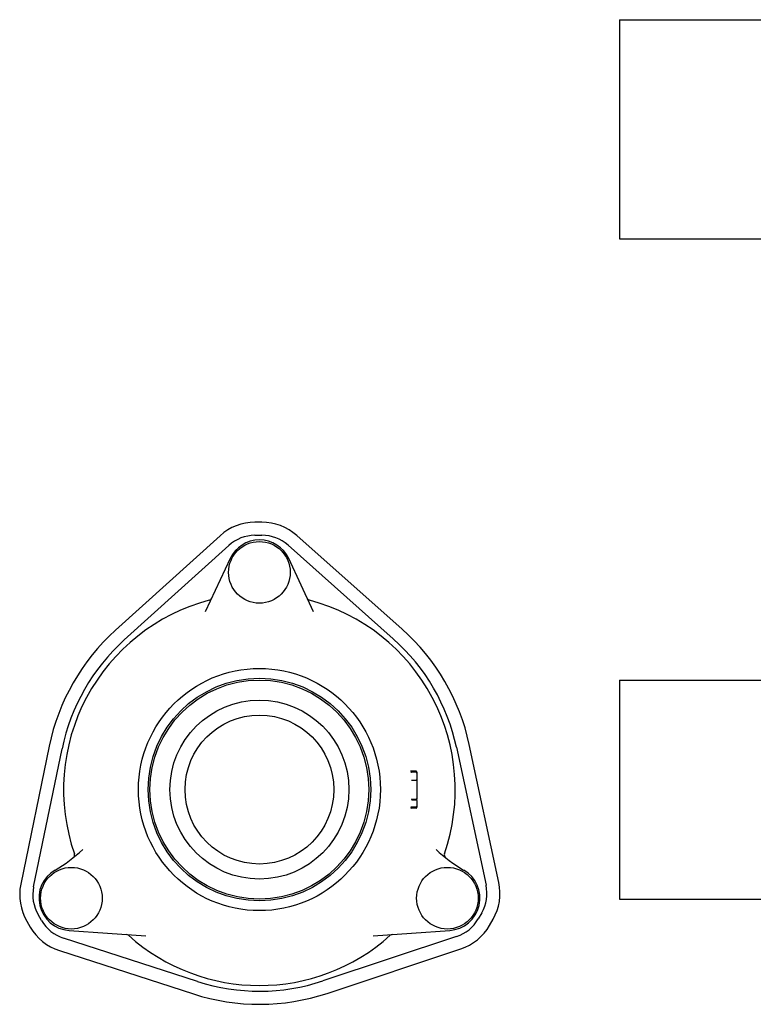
# Model space of a CAD drawing. Header units: millimetres. Extents: x 591 to 4830, y 408 to 1334.
# Tile 1 of 4: x 591 to 1010, y 697 to 1259. Entities that reach past the tile are written whole.
import ezdxf

# ---------------------------------------------------------------- set-up
doc = ezdxf.new("R2010")
doc.units = ezdxf.units.MM
doc.layers.add('DETAIL', color=2, linetype='Continuous')

msp = doc.modelspace()

# ---------------------------------------------------------------- linework, layer by layer
at = {"layer": 'DETAIL'}
for p, q in [((934.01, 1259.18), (934.01, 1134.18)), ((934.01, 1259.18), (1355.01, 1259.18)), ((934.01, 1134.18), (1355.01, 1134.18)), ((729.67, 972.33), (725.67, 972.32)), ((705.81, 964.63), (646.09, 910.66)), ((725.7, 964.83), (729.7, 964.85)), ((809.74, 911.31), (749.58, 964.81)), ((651.11, 905.1), (710.83, 959.07)), ((744.61, 959.21), (804.76, 905.72)), ((711.51, 951.52), (697.36, 921.17)), ((759.2, 921.17), (745.05, 951.52)), ((934.01, 882.2), (934.01, 757.2)), ((934.01, 882.2), (1355.01, 882.2)), ((608.21, 844.44), (591.96, 765.6)), ((840.82, 843.84), (857.7, 765.13)), ((865.03, 766.7), (848.15, 845.41)), ((599.3, 764.09), (615.54, 842.93)), ((817.78, 829.59), (815.21, 829.59)), ((817.78, 830.16), (815.23, 830.16)), ((818.28, 829.66), (818.28, 829.09)), ((818.28, 829.09), (818.28, 825.28)), ((815.66, 825.12), (817.78, 825.12)), ((818.28, 825.28), (818.28, 814.13)), ((817.78, 809.74), (815.2, 809.74)), ((815.62, 813.85), (817.78, 813.85)), ((815.65, 814.2), (817.78, 814.2)), ((818.28, 813.51), (818.28, 814.13)), ((818.28, 813.51), (818.28, 810.24)), ((818.28, 810.24), (818.28, 809.66)), ((817.78, 809.16), (815.22, 809.16)), ((934.01, 757.2), (1355.01, 757.2)), ((603.89, 744.9), (601.87, 748.35)), ((855.25, 749.37), (853.27, 745.91)), ((595.4, 744.58), (597.42, 741.13)), ((859.77, 742.19), (861.76, 745.66)), ((619.57, 739.3), (663.33, 736.24)), ((793.23, 736.24), (836.99, 739.3)), ((692.91, 710.17), (616.31, 734.9)), ((840.93, 735.81), (764.53, 710.46)), ((614, 727.78), (690.61, 703.04)), ((766.89, 703.35), (843.29, 728.7))]:
    msp.add_line(p, q, dxfattribs=at)
at = {"layer": 'DETAIL', "flags": 128}
for points in [[(814.73, 829.95), (814.73, 829.95), (814.74, 829.92), (814.77, 829.85), (814.83, 829.76), (814.9, 829.69), (815, 829.63), (815.1, 829.6), (815.21, 829.59)], [(814.77, 830.49), (814.77, 830.47), (814.78, 830.45), (814.81, 830.4), (814.87, 830.32), (814.96, 830.24), (815.09, 830.18), (815.23, 830.16)], [(815.14, 824.99), (815.14, 825), (815.14, 825), (815.14, 825.01), (815.15, 825.01), (815.16, 825.02), (815.17, 825.02), (815.18, 825.03), (815.19, 825.04), (815.21, 825.04), (815.22, 825.05), (815.24, 825.05), (815.26, 825.06), (815.28, 825.07), (815.31, 825.07), (815.33, 825.08), (815.36, 825.08), (815.38, 825.09), (815.41, 825.09), (815.44, 825.1), (815.48, 825.1), (815.51, 825.11), (815.54, 825.11), (815.58, 825.12), (815.62, 825.12)], [(815.66, 825.12), (815.66, 825.12), (815.65, 825.12), (815.65, 825.12), (815.65, 825.12), (815.65, 825.12), (815.65, 825.12), (815.65, 825.12), (815.64, 825.12), (815.64, 825.12), (815.64, 825.12), (815.64, 825.12), (815.64, 825.12), (815.64, 825.12), (815.63, 825.12), (815.63, 825.12), (815.63, 825.12), (815.63, 825.12), (815.63, 825.12), (815.62, 825.12), (815.62, 825.12), (815.62, 825.12), (815.62, 825.12), (815.62, 825.12), (815.62, 825.12)], [(818.28, 825.28), (818.28, 825.26), (818.28, 825.25), (818.27, 825.24), (818.27, 825.23), (818.26, 825.23), (818.25, 825.22), (818.24, 825.21), (818.23, 825.2), (818.22, 825.19), (818.2, 825.18), (818.18, 825.17), (818.16, 825.17), (818.14, 825.16), (818.12, 825.15), (818.09, 825.15), (818.07, 825.14), (818.04, 825.14), (818, 825.13), (817.97, 825.13), (817.93, 825.13), (817.9, 825.12), (817.86, 825.12), (817.82, 825.12), (817.78, 825.12)], [(815.2, 809.74), (815.09, 809.72), (814.99, 809.69), (814.9, 809.63), (814.82, 809.56), (814.76, 809.48), (814.73, 809.41), (814.72, 809.38), (814.72, 809.37)], [(815.12, 814.22), (815.12, 814.2), (815.13, 814.18), (815.13, 814.15), (815.14, 814.13), (815.15, 814.11), (815.16, 814.09), (815.17, 814.07), (815.18, 814.04), (815.2, 814.02), (815.22, 814), (815.24, 813.99), (815.26, 813.97), (815.29, 813.95), (815.31, 813.94), (815.34, 813.92), (815.37, 813.91), (815.4, 813.9), (815.43, 813.88), (815.46, 813.87), (815.49, 813.87), (815.52, 813.86), (815.55, 813.86), (815.59, 813.85), (815.62, 813.85)], [(815.13, 814.32), (815.13, 814.31), (815.13, 814.31), (815.14, 814.3), (815.15, 814.3), (815.15, 814.29), (815.16, 814.29), (815.17, 814.28), (815.19, 814.28), (815.2, 814.27), (815.22, 814.27), (815.23, 814.26), (815.25, 814.25), (815.28, 814.25), (815.3, 814.24), (815.32, 814.24), (815.35, 814.23), (815.38, 814.23), (815.41, 814.22), (815.44, 814.22), (815.47, 814.22), (815.51, 814.21), (815.54, 814.21), (815.57, 814.21), (815.61, 814.2)], [(815.61, 814.2), (815.61, 814.2), (815.61, 814.2), (815.62, 814.2), (815.62, 814.2), (815.62, 814.2), (815.62, 814.2), (815.62, 814.2), (815.62, 814.2), (815.63, 814.2), (815.63, 814.2), (815.63, 814.2), (815.63, 814.2), (815.63, 814.2), (815.63, 814.2), (815.64, 814.2), (815.64, 814.2), (815.64, 814.2), (815.64, 814.2), (815.64, 814.2), (815.64, 814.2), (815.65, 814.2), (815.65, 814.2), (815.65, 814.2), (815.65, 814.2)], [(815.62, 813.85), (815.62, 813.85), (815.62, 813.85), (815.62, 813.85), (815.62, 813.85), (815.62, 813.85), (815.62, 813.85), (815.62, 813.85), (815.62, 813.85), (815.62, 813.85), (815.62, 813.85), (815.62, 813.85), (815.62, 813.85), (815.62, 813.85), (815.62, 813.85), (815.62, 813.85), (815.62, 813.85), (815.62, 813.85), (815.62, 813.85), (815.62, 813.85), (815.62, 813.85), (815.62, 813.85), (815.62, 813.85), (815.62, 813.85), (815.62, 813.85)], [(818.28, 814.13), (818.28, 814.13), (818.28, 814.13), (818.27, 814.14), (818.27, 814.14), (818.26, 814.15), (818.25, 814.15), (818.24, 814.16), (818.22, 814.16), (818.21, 814.16), (818.19, 814.17), (818.17, 814.17), (818.15, 814.18), (818.13, 814.18), (818.11, 814.18), (818.08, 814.19), (818.05, 814.19), (818.02, 814.19), (817.99, 814.19), (817.96, 814.2), (817.93, 814.2), (817.89, 814.2), (817.85, 814.2), (817.82, 814.2), (817.78, 814.2)], [(818.28, 813.51), (818.28, 813.53), (818.28, 813.55), (818.27, 813.57), (818.26, 813.6), (818.25, 813.62), (818.24, 813.64), (818.23, 813.66), (818.21, 813.68), (818.2, 813.7), (818.18, 813.72), (818.16, 813.73), (818.13, 813.75), (818.11, 813.76), (818.08, 813.78), (818.06, 813.79), (818.03, 813.8), (818, 813.81), (817.97, 813.82), (817.94, 813.83), (817.91, 813.84), (817.88, 813.84), (817.84, 813.85), (817.81, 813.85), (817.78, 813.85)], [(815.22, 809.16), (815.08, 809.14), (814.95, 809.08), (814.86, 809), (814.8, 808.92), (814.77, 808.88), (814.76, 808.85), (814.76, 808.83)]]:
    msp.add_lwpolyline(points, dxfattribs=at)
at = {"layer": 'DETAIL'}
for centre, radius in [((728.28, 943.7), 17.6), ((728.28, 819.7), 69.12), ((728.28, 819.7), 63.55), ((728.28, 819.7), 62.5), ((728.28, 819.7), 51.1), ((728.28, 819.7), 42.5), ((620.89, 757.7), 17.6), ((835.67, 757.7), 17.6)]:
    msp.add_circle(centre, radius, dxfattribs=at)
for centre, radius, start, end in [((725.79, 942.53), 29.79, 90.2306, 132.1038), ((729.79, 942.54), 29.79, 48.3575, 90.2306), ((725.79, 942.53), 22.3, 90.2306, 132.1038), ((728.28, 943.7), 18.5, 25, 155), ((729.79, 942.54), 22.3, 48.3575, 90.2306), ((728.28, 819.7), 111.85, 104.8185, 199.1413), ((699.16, 929.76), 2, 284.8185, 335), ((757.4, 929.76), 2, 205, 255.1815), ((728.28, 819.7), 111.85, 340.8587, 75.1815), ((728.28, 819.7), 122.6, 132.1042, 168.3566), ((728.28, 819.7), 122.59, 12.1038, 48.3575), ((728.28, 819.7), 115.11, 132.1038, 168.3575), ((728.28, 819.7), 115.1, 12.1038, 48.3575), ((817.78, 829.66), 0.5, 0, 90), ((817.78, 829.09), 0.5, 0, 90), ((817.78, 810.24), 0.5, 270, 0), ((817.78, 809.66), 0.5, 270, 0), ((569.17, 847.41), 85, 299.967, 313.1992), ((620.72, 782.37), 2, 308.4027, 19.1413), ((887.39, 847.41), 85, 226.8008, 240.033), ((835.84, 782.37), 2, 160.8587, 231.5973), ((620.86, 757.75), 18.5, 119.967, 266), ((835.7, 757.75), 18.5, 274, 60.033), ((621.15, 759.59), 29.8, 168.3633, 210.2249), ((835.89, 760.45), 22.31, 330.2306, 12.1038), ((835.89, 760.45), 29.8, 330.237, 12.1008), ((621.15, 759.59), 22.31, 168.3575, 210.2306), ((623.16, 756.14), 22.31, 210.2306, 252.1038), ((833.9, 756.99), 22.32, 288.3575, 330.2306), ((833.9, 756.99), 29.81, 288.3648, 330.2206), ((623.16, 756.14), 29.8, 210.2364, 252.098), ((652.19, 735.01), 2, 48.0636, 86), ((728.28, 819.7), 111.85, 228.0636, 311.9364), ((804.37, 735.01), 2, 93.9991, 131.937), ((728.28, 819.71), 115.12, 252.1038, 288.3575), ((728.28, 819.71), 122.6, 252.105, 288.3563)]:
    msp.add_arc(centre, radius, start, end, dxfattribs=at)

doc.saveas('drawing.dxf')
